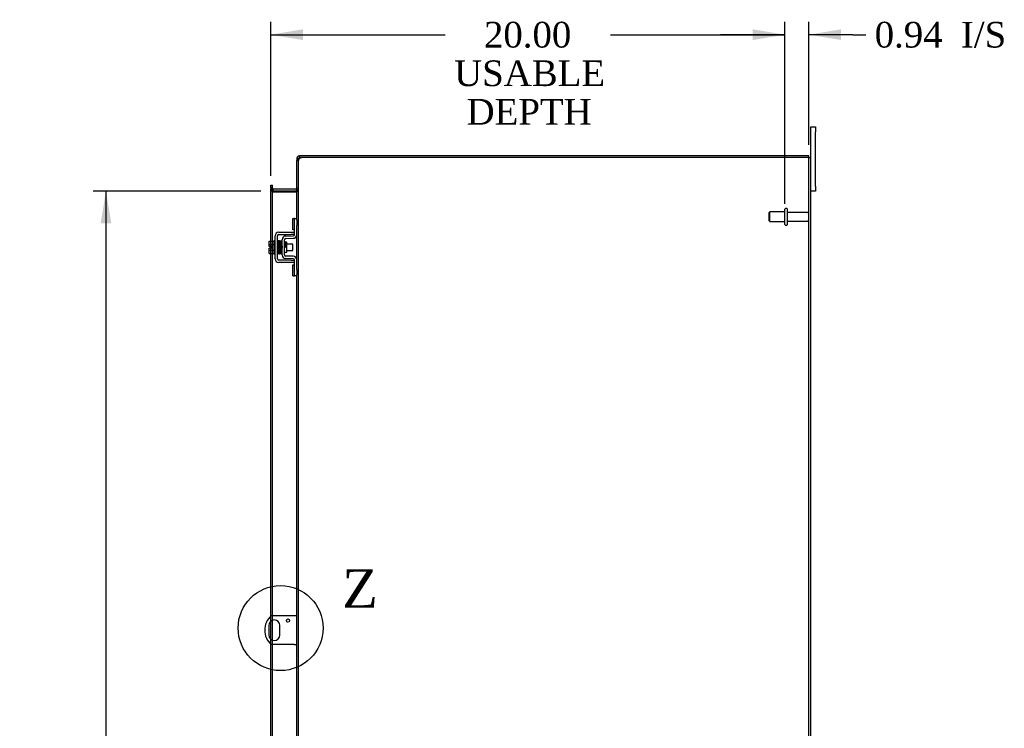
# Model space of a CAD drawing. Header units: inches. Extents: x 6 to 238, y 0 to 158.
# Tile 7 of 10: x 128 to 166, y 76 to 103. Entities that reach past the tile are written whole.
import ezdxf
from ezdxf.enums import TextEntityAlignment as Align
from ezdxf.lldxf.tags import DXFTag

# ---------------------------------------------------------------- set-up
doc = ezdxf.new("R2010")
doc.units = ezdxf.units.IN
doc.header["$MEASUREMENT"] = 0
doc.layers.get('0').update_dxf_attribs({"linetype": 'CONTINUOUS'})
for name, color, linetype in [('COM40153-1', 7, 'CONTINUOUS'), ('COM42667', 7, 'CONTINUOUS'), ('COM42780', 7, 'CONTINUOUS'), ('COM48499', 7, 'CONTINUOUS'), ('COM70236-5', 7, 'CONTINUOUS'), ('DEFAULT', 7, 'CONTINUOUS'), ('FET07710', 7, 'CONTINUOUS'), ('SCC19011', 7, 'CONTINUOUS'), ('SPR20265', 7, 'CONTINUOUS'), ('STD26094', 7, 'CONTINUOUS'), ('WAF25035', 7, 'CONTINUOUS')]:
    doc.layers.add(name, color=color, linetype=linetype)
doc.styles.add('SEACAD_TIMES_NEW_ROMAN', font='times.ttf')
tags = doc.linetypes.add('CENTER2', pattern=[1.125, 0.75, -0.125, 0.125, -0.125]).pattern_tags.tags
tags[10:11] = [DXFTag(74, 4), DXFTag(75, 0), DXFTag(340, '0'), DXFTag(46, 0.0), DXFTag(50, 0.0), DXFTag(44, 0.0), DXFTag(45, 0.0)]
tags[8:9] = [DXFTag(74, 4), DXFTag(75, 0), DXFTag(340, '0'), DXFTag(46, 0.0), DXFTag(50, 0.0), DXFTag(44, 0.0), DXFTag(45, 0.0)]
tags[6:7] = [DXFTag(74, 4), DXFTag(75, 0), DXFTag(340, '0'), DXFTag(46, 0.0), DXFTag(50, 0.0), DXFTag(44, 0.0), DXFTag(45, 0.0)]
tags[4:5] = [DXFTag(74, 4), DXFTag(75, 0), DXFTag(340, '0'), DXFTag(46, 0.0), DXFTag(50, 0.0), DXFTag(44, 0.0), DXFTag(45, 0.0)]

# ---------------------------------------------------------------- blocks, each defined once
blk = doc.blocks.new('GDIMGGROUP13')
at = {"layer": 'DEFAULT', "linetype": 'Continuous'}
for points in [[(138.818, 102.962), (137.568, 102.753), (138.818, 102.545)], [(156.322, 102.962), (156.322, 102.545), (157.572, 102.753)]]:
    blk.add_hatch(color=136, dxfattribs=at).paths.add_polyline_path(points)
at = {"layer": 'DEFAULT', "color": 136, "linetype": 'Continuous'}
for p, q in [((137.568, 97.262), (137.568, 103.253)), ((157.572, 96.167), (157.572, 103.253)), ((137.568, 102.753), (144.353, 102.753)), ((150.787, 102.753), (157.572, 102.753))]:
    blk.add_line(p, q, dxfattribs=at)
at = {"layer": 'DEFAULT', "color": 136, "linetype": 'Continuous', "style": 'SEACAD_TIMES_NEW_ROMAN'}
for s, p in [('20.00', (145.864, 103.253)), ('USABLE', (144.703, 101.753)), ('DEPTH', (145.188, 100.253))]:
    blk.add_text(s, height=1, dxfattribs=at).set_placement(p, align=Align.TOP_LEFT)
blk = doc.blocks.new('GDIMGGROUP20')
at = {"layer": 'DEFAULT', "linetype": 'Continuous'}
for points in [[(130.947, 95.417), (131.364, 95.417), (131.155, 96.667)], [(130.947, 52.667), (131.155, 51.417), (131.364, 52.667)]]:
    blk.add_hatch(color=136, dxfattribs=at).paths.add_polyline_path(points)
at = {"layer": 'DEFAULT', "color": 136, "linetype": 'Continuous'}
for p, q in [((137.176, 96.667), (130.655, 96.667)), ((131.155, 96.667), (131.155, 75.352)), ((131.155, 72.018), (131.155, 51.417)), ((137.176, 51.417), (130.655, 51.417))]:
    blk.add_line(p, q, dxfattribs=at)
at = {"layer": 'DEFAULT', "color": 136, "linetype": 'Continuous', "style": 'SEACAD_TIMES_NEW_ROMAN'}
for s, p in [('45.25', (129.449, 75.002)), ('OPENING ', (127.719, 73.502))]:
    blk.add_text(s, height=1, dxfattribs=at).set_placement(p, align=Align.TOP_LEFT)
blk = doc.blocks.new('SE1')
at = {"color": 136, "linetype": 'Continuous', "style": 'SEACAD_TIMES_NEW_ROMAN'}
blk.add_text('Z', height=1.5, dxfattribs=at).set_placement((140.349, 81.955), align=Align.TOP_LEFT)
blk = doc.blocks.new('SE')
at = {"layer": 'DEFAULT', "color": 7, "linetype": 'CENTER2'}
blk.add_circle((137.951, 79.664), 1.653, dxfattribs=at)
at = {"layer": 'DEFAULT'}
blk.add_blockref('SE1', (0, 0), dxfattribs=at)
blk = doc.blocks.new('GDIMGGROUP28')
at = {"layer": 'DEFAULT', "linetype": 'Continuous'}
for points in [[(156.322, 102.962), (156.322, 102.545), (157.572, 102.753)], [(159.759, 102.962), (158.509, 102.753), (159.759, 102.545)]]:
    blk.add_hatch(color=136, dxfattribs=at).paths.add_polyline_path(points)
at = {"layer": 'DEFAULT', "color": 136, "linetype": 'Continuous'}
for p, q in [((157.572, 96.167), (157.572, 103.253)), ((158.509, 98.47), (158.509, 103.253)), ((157.572, 102.753), (155.072, 102.753)), ((160.217, 102.753), (158.509, 102.753)), ((160.217, 102.753), (160.717, 102.753))]:
    blk.add_line(p, q, dxfattribs=at)
at = {"layer": 'DEFAULT', "color": 136, "linetype": 'Continuous', "style": 'SEACAD_TIMES_NEW_ROMAN'}
for s, p in [('0.94', (161.067, 103.253)), ('I/S', (164.421, 103.253))]:
    blk.add_text(s, height=1, dxfattribs=at).set_placement(p, align=Align.TOP_LEFT)

msp = doc.modelspace()

# ---------------------------------------------------------------- linework, layer by layer
at = {"layer": 'COM40153-1', "color": 7}
for p, q in [((138.473, 80.144), (137.585, 80.144)), ((138.581, 80.144), (138.473, 80.144)), ((137.487, 79.763), (137.487, 79.4)), ((137.924, 79.4), (137.924, 79.763)), ((138.473, 79.019), (137.585, 79.019)), ((138.473, 79.019), (138.581, 79.019))]:
    msp.add_line(p, q, dxfattribs=at)
msp.add_circle((138.237, 79.957), 0.0625, dxfattribs=at)
for centre, radius, start, end in [((138.081, 79.582), 0.75, 131.4096, 228.5904), ((137.706, 79.763), 0.218, 0, 180), ((137.706, 79.4), 0.218, 180, 0)]:
    msp.add_arc(centre, radius, start, end, dxfattribs=at)
at = {"layer": 'COM42667', "color": 7}
for p, q in [((137.878, 95.068), (138.361, 95.068)), ((138.361, 95.068), (138.486, 95.068)), ((137.735, 94.034), (137.735, 94.925)), ((137.83, 94.034), (137.83, 94.925)), ((137.878, 94.973), (138.361, 94.973)), ((138.486, 94.973), (138.361, 94.973)), ((138.361, 93.986), (137.878, 93.986)), ((138.361, 93.891), (137.878, 93.891)), ((138.361, 93.986), (138.486, 93.986)), ((138.486, 93.891), (138.361, 93.891))]:
    msp.add_line(p, q, dxfattribs=at)
for centre, radius, start, end in [((137.878, 94.925), 0.143, 90, 180), ((137.878, 94.925), 0.048, 90, 180), ((137.878, 94.034), 0.143, 180, 270), ((137.878, 94.034), 0.048, 180, 270)]:
    msp.add_arc(centre, radius, start, end, dxfattribs=at)
at = {"layer": 'COM42780', "color": 7}
for p, q in [((138.421, 95.158), (138.421, 95.595)), ((138.421, 95.595), (138.472, 95.595)), ((138.486, 95.595), (138.472, 95.595)), ((138.486, 95.345), (138.486, 95.595)), ((138.486, 95.595), (138.581, 95.595)), ((138.581, 95.548), (138.581, 95.345)), ((138.472, 95.158), (138.421, 95.158)), ((138.472, 95.158), (138.486, 95.158)), ((138.486, 94.973), (138.486, 95.345)), ((138.581, 94.973), (138.581, 95.345)), ((138.009, 94.183), (138.009, 94.777)), ((138.104, 94.183), (138.104, 94.777)), ((138.199, 94.675), (138.129, 94.675)), ((138.149, 94.919), (138.439, 94.925)), ((138.151, 94.824), (138.44, 94.83)), ((138.199, 94.285), (138.199, 94.675)), ((138.104, 94.285), (138.199, 94.285)), ((138.439, 94.035), (138.149, 94.04)), ((138.44, 94.13), (138.151, 94.135)), ((138.486, 93.614), (138.486, 93.987)), ((138.581, 93.614), (138.581, 93.987)), ((138.421, 93.364), (138.421, 93.801)), ((138.421, 93.801), (138.472, 93.801)), ((138.486, 93.801), (138.472, 93.801)), ((138.486, 93.364), (138.486, 93.614)), ((138.581, 93.614), (138.581, 93.411)), ((138.421, 93.364), (138.472, 93.364)), ((138.472, 93.364), (138.486, 93.364)), ((138.581, 93.364), (138.486, 93.364))]:
    msp.add_line(p, q, dxfattribs=at)
for centre, radius, start, end in [((138.152, 94.777), 0.143, 91, 180), ((138.152, 94.777), 0.048, 91, 180), ((138.438, 94.973), 0.048, 271, 0), ((138.438, 94.973), 0.143, 271, 0), ((138.152, 94.183), 0.143, 180, 269), ((138.152, 94.183), 0.048, 180, 269), ((138.438, 93.987), 0.048, 0, 89), ((138.438, 93.987), 0.143, 0, 89)]:
    msp.add_arc(centre, radius, start, end, dxfattribs=at)
at = {"layer": 'COM48499', "color": 7}
for p, q in [((138.653, 97.864), (138.581, 97.864)), ((138.581, 95.548), (138.581, 97.864)), ((138.653, 97.864), (138.659, 97.897)), ((138.653, 50.219), (138.653, 97.864)), ((158.473, 97.97), (138.807, 97.97)), ((158.473, 97.97), (158.581, 97.97)), ((158.509, 50.114), (158.509, 97.97)), ((158.581, 50.114), (158.581, 97.97)), ((137.568, 96.802), (137.568, 96.762)), ((137.64, 96.802), (137.568, 96.802)), ((137.568, 94.721), (137.568, 96.762)), ((137.64, 96.726), (137.568, 96.726)), ((137.664, 96.642), (137.639, 96.642)), ((137.64, 96.762), (137.64, 96.802)), ((137.64, 94.721), (137.64, 96.762)), ((137.664, 96.642), (137.676, 96.642)), ((137.676, 96.642), (138.545, 96.642)), ((138.545, 96.642), (138.555, 96.642)), ((138.555, 96.642), (138.575, 96.642)), ((138.581, 96.716), (138.653, 96.716)), ((137.568, 94.514), (137.568, 94.721)), ((137.64, 94.239), (137.64, 94.721)), ((138.581, 93.987), (138.581, 94.973)), ((137.568, 94.446), (137.568, 94.514)), ((137.568, 94.239), (137.568, 94.446)), ((137.568, 80.129), (137.568, 94.239)), ((137.64, 80.144), (137.64, 94.239)), ((138.581, 75.11), (138.581, 93.411)), ((137.568, 79.932), (137.568, 80.129)), ((137.64, 79.971), (137.64, 80.144)), ((137.568, 79.231), (137.568, 79.932)), ((137.64, 79.192), (137.64, 79.971)), ((137.568, 79.034), (137.568, 79.231)), ((137.568, 74.283), (137.568, 79.034)), ((137.64, 79.019), (137.64, 79.192)), ((137.64, 74.283), (137.64, 79.019))]:
    msp.add_line(p, q, dxfattribs=at)
for centre, radius, start, end in [((138.628, 97.861), 0.0474, 129.5351, 175.4044), ((138.734, 97.726), 0.219, 101.9345, 128.5283), ((138.749, 97.865), 0.0962, 128.8912, 160.5605), ((138.807, 97.72), 0.25, 90, 118.1546), ((137.829, 96.734), 0.189, 182.2399, 209.1867), ((138.439, 96.724), 0.142, 324.6894, 356.6558)]:
    msp.add_arc(centre, radius, start, end, dxfattribs=at)
for points in [[(137.568, 96.726), (137.568, 96.719), (137.57, 96.712), (137.576, 96.698), (137.581, 96.691), (137.594, 96.677), (137.602, 96.67), (137.619, 96.656), (137.629, 96.649), (137.639, 96.642)], [(138.575, 96.642), (138.586, 96.648), (138.597, 96.654), (138.616, 96.666), (138.624, 96.673), (138.638, 96.685), (138.644, 96.691), (138.651, 96.703), (138.653, 96.71), (138.653, 96.716)]]:
    msp.add_open_spline(points, degree=3, knots=[0, 0, 0, 0, 0.25, 0.25, 0.5, 0.5, 0.75, 0.75, 1, 1, 1, 1], dxfattribs=at)
at = {"layer": 'COM70236-5', "color": 7}
for p, q in [((138.581, 97.934), (138.581, 97.864)), ((138.653, 97.934), (138.581, 97.934)), ((138.659, 97.953), (138.653, 97.934)), ((138.653, 97.934), (138.653, 97.864)), ((138.689, 97.97), (138.689, 98.042)), ((138.807, 98.042), (138.689, 98.042)), ((138.807, 97.97), (138.689, 97.97)), ((158.509, 98.042), (138.807, 98.042)), ((158.509, 97.97), (158.509, 98.042)), ((137.568, 96.897), (137.64, 96.897)), ((137.568, 96.826), (137.568, 96.897)), ((137.568, 96.802), (137.568, 96.826)), ((137.64, 96.775), (137.568, 96.775)), ((137.646, 96.69), (137.639, 96.673)), ((137.64, 96.826), (137.64, 96.897)), ((137.64, 96.802), (137.64, 96.826)), ((137.664, 96.741), (137.646, 96.69)), ((138.545, 96.739), (137.676, 96.739)), ((138.545, 96.667), (137.676, 96.667)), ((138.555, 96.74), (138.575, 96.671)), ((138.581, 96.775), (138.653, 96.775))]:
    msp.add_line(p, q, dxfattribs=at)
for centre, radius, start, end in [((138.689, 97.934), 0.108, 147.3569, 180), ((138.689, 97.934), 0.108, 90, 147.3569), ((138.689, 97.934), 0.036, 90, 147.3569), ((137.676, 96.775), 0.108, 180, 250.2179), ((137.676, 96.775), 0.108, 250.2179, 257.0013), ((137.676, 96.775), 0.036, 180, 250.2179), ((137.676, 96.775), 0.108, 257.0013, 270), ((137.676, 96.775), 0.036, 250.2179, 270), ((138.545, 96.775), 0.036, 270, 286.2205), ((138.545, 96.775), 0.108, 270, 286.2205), ((138.545, 96.775), 0.036, 286.2205, 0), ((138.545, 96.775), 0.108, 286.2205, 360)]:
    msp.add_arc(centre, radius, start, end, dxfattribs=at)
at = {"layer": 'FET07710', "color": 7}
for p, q in [((158.581, 98.979), (158.581, 99.167)), ((158.581, 99.167), (158.768, 99.167)), ((158.581, 97.97), (158.581, 98.979)), ((158.768, 99.167), (158.768, 98.979)), ((158.768, 96.854), (158.768, 98.979)), ((158.768, 96.667), (158.581, 96.667)), ((158.768, 96.854), (158.768, 96.667))]:
    msp.add_line(p, q, dxfattribs=at)
at = {"layer": 'SCC19011', "color": 7}
for p, q in [((137.509, 94.721), (137.69, 94.721)), ((137.509, 94.588), (137.509, 94.721)), ((137.509, 94.588), (137.69, 94.588)), ((137.509, 94.514), (137.509, 94.588)), ((137.604, 94.514), (137.509, 94.514)), ((137.509, 94.371), (137.509, 94.446)), ((137.604, 94.446), (137.509, 94.446)), ((137.509, 94.371), (137.69, 94.371)), ((137.509, 94.239), (137.509, 94.371)), ((137.604, 94.446), (137.604, 94.514)), ((137.854, 94.602), (137.83, 94.602)), ((137.83, 94.358), (137.862, 94.358)), ((137.903, 94.602), (137.889, 94.602)), ((137.897, 94.358), (137.912, 94.358)), ((137.953, 94.602), (137.938, 94.602)), ((137.947, 94.358), (137.963, 94.358)), ((138.003, 94.602), (137.988, 94.602)), ((137.998, 94.358), (138.009, 94.358)), ((138.422, 94.602), (138.199, 94.602)), ((138.199, 94.358), (138.422, 94.358)), ((138.422, 94.358), (138.422, 94.602)), ((137.509, 94.239), (137.69, 94.239))]:
    msp.add_line(p, q, dxfattribs=at)
at = {"layer": 'SPR20265', "color": 7}
msp.add_line((138.108, 94.48), (138.143, 94.48), dxfattribs=at)
for centre, radius, start, end in [((142.78, 94.302), 4.954, 175.1676, 176.5222), ((137.963, 94.704), 0.0181, 0.2962, 180.6354), ((142.753, 94.303), 4.891, 179.5941, 179.9583)]:
    msp.add_arc(centre, radius, start, end, dxfattribs=at)
msp.add_ellipse((137.844, 94.307), major_axis=(-0.0175, 0), ratio=0.707107, start_param=0.666946, end_param=5.616239, dxfattribs=at)
for points, knots in [([(137.88, 94.722), (137.88, 94.722), (137.88, 94.723), (137.879, 94.725), (137.878, 94.728), (137.877, 94.731), (137.875, 94.733), (137.872, 94.735), (137.869, 94.737), (137.864, 94.738), (137.858, 94.737), (137.851, 94.733), (137.845, 94.725), (137.844, 94.719), (137.844, 94.715)], [0.0247586, 0.0247586, 0.0247586, 0.0247586, 0.0394799, 0.0780267, 0.1170502, 0.1577954, 0.2011902, 0.2478129, 0.2979655, 0.3517973, 0.4729948, 0.6248981, 0.8034762, 1, 1, 1, 1]), ([(137.846, 94.716), (137.846, 94.716), (137.848, 94.714), (137.85, 94.683), (137.853, 94.629), (137.855, 94.574), (137.856, 94.527), (137.858, 94.477), (137.86, 94.426), (137.861, 94.376), (137.863, 94.331), (137.865, 94.292), (137.867, 94.262), (137.869, 94.244), (137.87, 94.242), (137.871, 94.241)], [0.041658, 0.041658, 0.041658, 0.041658, 0.1062331, 0.2177365, 0.3345116, 0.3951575, 0.4571173, 0.5204025, 0.5850154, 0.650919, 0.7181243, 0.7866617, 0.856475, 0.927577, 0.9945625, 0.9945625, 0.9945625, 0.9945625]), ([(137.905, 94.245), (137.904, 94.246), (137.903, 94.251), (137.9, 94.295), (137.897, 94.355), (137.895, 94.413), (137.894, 94.461), (137.892, 94.512), (137.89, 94.562), (137.888, 94.61), (137.887, 94.652), (137.885, 94.687), (137.883, 94.712), (137.881, 94.723), (137.88, 94.723), (137.88, 94.723)], [0.0084013, 0.0084013, 0.0084013, 0.0084013, 0.1047673, 0.2149815, 0.3308118, 0.3911182, 0.4528716, 0.5160814, 0.5807303, 0.6468516, 0.7144807, 0.783578, 0.8541849, 0.926338, 0.9626406, 0.9626406, 0.9626406, 0.9626406]), ([(137.895, 94.714), (137.894, 94.71), (137.891, 94.688), (137.889, 94.646), (137.888, 94.62), (137.888, 94.618)], [0.1075026, 0.1075026, 0.1075026, 0.1075026, 0.219859, 0.336958, 0.3455788, 0.3455788, 0.3455788, 0.3455788]), ([(137.933, 94.704), (137.932, 94.71), (137.931, 94.717), (137.924, 94.726), (137.918, 94.729), (137.914, 94.729), (137.91, 94.729), (137.907, 94.728), (137.903, 94.726), (137.9, 94.723), (137.898, 94.72), (137.896, 94.716), (137.896, 94.713), (137.896, 94.712)], [0, 0, 0, 0, 0.337377, 0.476585, 0.593946, 0.643993, 0.690857, 0.738213, 0.787078, 0.837877, 0.890521, 0.944659, 1, 1, 1, 1]), ([(137.897, 94.707), (137.898, 94.699), (137.9, 94.683), (137.903, 94.628), (137.905, 94.558), (137.908, 94.478), (137.911, 94.398), (137.913, 94.329), (137.916, 94.275), (137.918, 94.261), (137.919, 94.253)], [0, 0, 0, 0, 0.125356, 0.250547, 0.375714, 0.500726, 0.625702, 0.75054, 0.875328, 1, 1, 1, 1]), ([(137.954, 94.255), (137.953, 94.262), (137.951, 94.277), (137.948, 94.329), (137.946, 94.399), (137.943, 94.478), (137.94, 94.558), (137.937, 94.629), (137.935, 94.685), (137.933, 94.701), (137.932, 94.709)], [0, 0, 0, 0, 0.123677, 0.247763, 0.372182, 0.497025, 0.622181, 0.747773, 0.873664, 1, 1, 1, 1]), ([(137.945, 94.707), (137.944, 94.704), (137.943, 94.697), (137.94, 94.659), (137.939, 94.627), (137.938, 94.615)], [0, 0, 0, 0, 0.1069729, 0.2190176, 0.2772299, 0.2772299, 0.2772299, 0.2772299]), ([(137.946, 94.703), (137.946, 94.701), (137.948, 94.695), (137.951, 94.652), (137.954, 94.583), (137.957, 94.509), (137.959, 94.447), (137.961, 94.4), (137.963, 94.356), (137.964, 94.317), (137.966, 94.286), (137.968, 94.264), (137.97, 94.255), (137.971, 94.254), (137.971, 94.255)], [0.0031575, 0.0031575, 0.0031575, 0.0031575, 0.106276, 0.2177664, 0.3343795, 0.4562757, 0.5195077, 0.5840716, 0.6500082, 0.7172741, 0.7858907, 0.8559002, 0.9272657, 0.9562295, 0.9562295, 0.9562295, 0.9562295]), ([(138.005, 94.263), (138.004, 94.263), (138.003, 94.264), (138.001, 94.29), (137.998, 94.339), (137.996, 94.39), (137.995, 94.433), (137.993, 94.479), (137.991, 94.527), (137.99, 94.574), (137.988, 94.617), (137.986, 94.655), (137.984, 94.684), (137.982, 94.703), (137.981, 94.706), (137.98, 94.707)], [0.0493682, 0.0493682, 0.0493682, 0.0493682, 0.1041505, 0.2141198, 0.3297994, 0.3901531, 0.4519694, 0.5152557, 0.5800319, 0.6463064, 0.7140466, 0.7832821, 0.8540388, 0.9262663, 0.9997798, 0.9997798, 0.9997798, 0.9997798]), ([(138.005, 94.713), (138.005, 94.713), (138.001, 94.71), (137.995, 94.702), (137.994, 94.69), (137.991, 94.665), (137.989, 94.635), (137.988, 94.616), (137.988, 94.609)], [0.5101981, 0.5101981, 0.5101981, 0.5101981, 0.5126381, 0.5301382, 0.5631975, 0.6133029, 0.6453829, 0.6655854, 0.6655854, 0.6655854, 0.6655854]), ([(137.999, 94.686), (137.998, 94.686), (137.999, 94.68), (138.001, 94.656), (138.003, 94.617), (138.004, 94.575), (138.006, 94.521), (138.008, 94.478), (138.009, 94.455), (138.009, 94.453)], [0.5252176, 0.5252176, 0.5252176, 0.5252176, 0.5500519, 0.604828, 0.6390024, 0.6775462, 0.720453, 0.7677407, 0.7732337, 0.7732337, 0.7732337, 0.7732337]), ([(138.131, 94.681), (138.13, 94.683), (138.13, 94.685), (138.129, 94.689), (138.126, 94.693), (138.123, 94.696), (138.12, 94.698), (138.115, 94.699), (138.109, 94.699), (138.106, 94.697), (138.104, 94.696)], [0, 0, 0, 0, 0.0589773, 0.1211115, 0.1849679, 0.2490189, 0.31194, 0.3728411, 0.4898099, 0.5959107, 0.5959107, 0.5959107, 0.5959107]), ([(138.143, 94.48), (138.142, 94.495), (138.141, 94.52), (138.14, 94.561), (138.138, 94.598), (138.136, 94.63), (138.135, 94.655), (138.133, 94.673), (138.131, 94.683), (138.13, 94.684), (138.13, 94.684)], [0, 0, 0, 0, 0.1236932, 0.2477957, 0.3722334, 0.4970307, 0.6222178, 0.7477992, 0.8737106, 0.9604174, 0.9604174, 0.9604174, 0.9604174]), ([(137.906, 94.241), (137.907, 94.245), (137.908, 94.253), (137.911, 94.295), (137.912, 94.329), (137.913, 94.342)], [0, 0, 0, 0, 0.1087369, 0.2223139, 0.2823724, 0.2823724, 0.2823724, 0.2823724]), ([(137.918, 94.257), (137.919, 94.252), (137.92, 94.245), (137.927, 94.237), (137.933, 94.234), (137.937, 94.233), (137.941, 94.234), (137.944, 94.235), (137.948, 94.237), (137.951, 94.239), (137.953, 94.243), (137.955, 94.247), (137.955, 94.249), (137.955, 94.251)], [0, 0, 0, 0, 0.324319, 0.462115, 0.581304, 0.633213, 0.682431, 0.732423, 0.783847, 0.836789, 0.89085, 0.94542, 1, 1, 1, 1]), ([(137.956, 94.25), (137.957, 94.255), (137.96, 94.277), (137.962, 94.32), (137.963, 94.346), (137.963, 94.348)], [0.1097302, 0.1097302, 0.1097302, 0.1097302, 0.2224256, 0.3403895, 0.3502806, 0.3502806, 0.3502806, 0.3502806]), ([(137.971, 94.256), (137.971, 94.255), (137.971, 94.253), (137.972, 94.251), (137.974, 94.248), (137.976, 94.245), (137.979, 94.243), (137.982, 94.242), (137.987, 94.241), (137.993, 94.242), (138, 94.246), (138.006, 94.254), (138.007, 94.26), (138.007, 94.264)], [0.0423433, 0.0423433, 0.0423433, 0.0423433, 0.0780693, 0.1166064, 0.1566075, 0.1991192, 0.2448555, 0.2942488, 0.3475582, 0.468612, 0.6213089, 0.801496, 1, 1, 1, 1]), ([(138.104, 94.576), (138.104, 94.571), (138.105, 94.553), (138.106, 94.52), (138.107, 94.495), (138.108, 94.48)], [0.6947964, 0.6947964, 0.6947964, 0.6947964, 0.7496304, 0.874808, 1, 1, 1, 1]), ([(138.104, 94.268), (138.106, 94.271), (138.107, 94.276), (138.108, 94.283), (138.108, 94.286)], [0.53014438, 0.53014438, 0.53014438, 0.53014438, 0.5577634, 0.5731101, 0.5731101, 0.5731101, 0.5731101]), ([(137.87, 94.243), (137.87, 94.241), (137.87, 94.239), (137.872, 94.235), (137.874, 94.231), (137.878, 94.227), (137.884, 94.225), (137.891, 94.225), (137.898, 94.228), (137.903, 94.232), (137.906, 94.238), (137.906, 94.242), (137.906, 94.244)], [0, 0, 0, 0, 0.065589, 0.134096, 0.204, 0.273642, 0.405923, 0.527776, 0.652215, 0.775569, 0.89228, 1, 1, 1, 1])]:
    msp.add_open_spline(points, degree=3, knots=knots, dxfattribs=at)
msp.add_open_spline([(138.007, 94.26), (138.007, 94.266), (138.008, 94.271), (138.009, 94.279)], degree=3, dxfattribs=at)
at = {"layer": 'STD26094', "color": 7}
for p, q in [((156.984, 95.854), (156.947, 95.817)), ((156.947, 95.817), (156.947, 95.517)), ((156.984, 95.479), (156.984, 95.854)), ((157.572, 95.854), (156.984, 95.854)), ((157.572, 95.372), (157.572, 95.962)), ((157.642, 95.992), (157.602, 95.992)), ((157.672, 95.372), (157.672, 95.962)), ((158.449, 95.832), (157.672, 95.832)), ((156.947, 95.517), (156.984, 95.479)), ((156.984, 95.479), (157.572, 95.479)), ((157.672, 95.502), (158.449, 95.502)), ((157.602, 95.342), (157.642, 95.342))]:
    msp.add_line(p, q, dxfattribs=at)
for centre, radius, start, end in [((157.602, 95.962), 0.03, 90, 180), ((157.642, 95.962), 0.03, 0, 90), ((158.449, 95.772), 0.06, 0, 90), ((158.449, 95.562), 0.06, 270, 0), ((157.602, 95.372), 0.03, 180, 270), ((157.642, 95.372), 0.03, 270, 0)]:
    msp.add_arc(centre, radius, start, end, dxfattribs=at)
at = {"layer": 'WAF25035', "color": 7}
for p, q in [((137.69, 94.73), (137.69, 94.23)), ((137.735, 94.73), (137.69, 94.73)), ((137.69, 94.23), (137.735, 94.23))]:
    msp.add_line(p, q, dxfattribs=at)

# ---------------------------------------------------------------- block references
at = {"layer": 'DEFAULT', "color": 7}
for name in ['GDIMGGROUP13', 'GDIMGGROUP28', 'GDIMGGROUP20', 'SE']:
    msp.add_blockref(name, (0, 0), dxfattribs=at)

doc.saveas('drawing.dxf')
